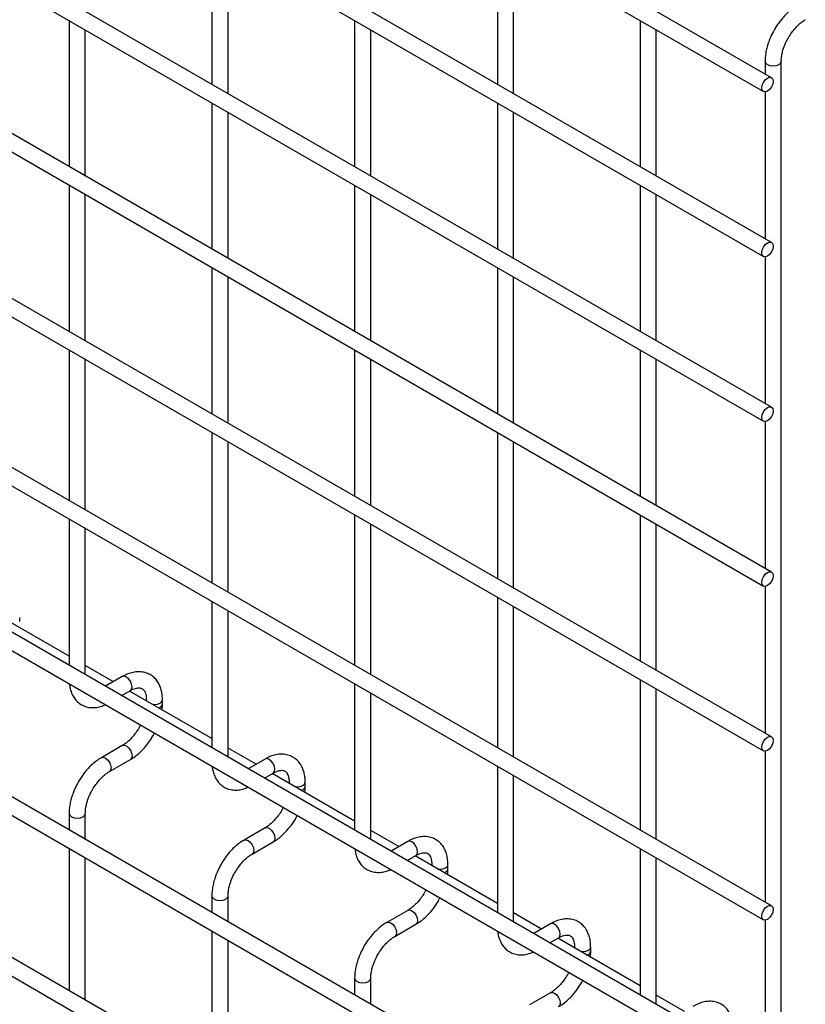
# Model space of a CAD drawing. Header units: inches. Extents: x 0.3 to 14.8, y 0.3 to 11.3.
# Tile 8 of 11: x 9.576 to 10.549, y 5.187 to 6.407. Entities that reach past the tile are written whole.
import ezdxf

# ---------------------------------------------------------------- set-up
doc = ezdxf.new("R2010")
doc.units = ezdxf.units.IN
doc.header["$MEASUREMENT"] = 0

msp = doc.modelspace()

# ---------------------------------------------------------------- linework, layer by layer
for p, q in [((10.5068, 6.3352), (8.5703, 7.4532)), ((8.5603, 7.4359), (10.4968, 6.3179)), ((10.5068, 6.1311), (8.5703, 7.2491)), ((8.5603, 7.2317), (10.4968, 6.1138)), ((10.5068, 5.9269), (8.5703, 7.0449)), ((8.5603, 7.0276), (10.4968, 5.9096)), ((10.5068, 5.7228), (8.5703, 6.8408)), ((8.5603, 6.8235), (10.4968, 5.7055)), ((10.5068, 5.5187), (8.5703, 6.6366)), ((8.5603, 6.6193), (10.4968, 5.5014)), ((9.8139, 6.508), (9.8139, 6.327)), ((10.1675, 6.508), (10.1675, 6.327)), ((9.8339, 6.3154), (9.8339, 6.4965)), ((10.1875, 6.3155), (10.1875, 6.4965)), ((10.5068, 5.3094), (8.5703, 6.4274)), ((8.5603, 6.4101), (10.4968, 5.2921)), ((9.6371, 6.4059), (9.6371, 6.2249)), ((9.9907, 6.406), (9.9907, 6.2249)), ((10.3442, 6.406), (10.3442, 6.225)), ((9.6571, 6.2133), (9.6571, 6.3944)), ((10.0107, 6.2134), (10.0107, 6.3944)), ((10.3642, 6.2134), (10.3642, 6.3945)), ((10.4989, 6.3553), (10.4989, 6.3398)), ((10.5189, 5.0923), (10.5189, 6.3553)), ((10.4989, 6.3174), (10.4989, 6.1357)), ((9.8139, 6.3039), (9.8139, 6.1228)), ((10.1675, 6.3039), (10.1675, 6.1229)), ((9.8339, 6.1113), (9.8339, 6.2923)), ((10.1875, 6.1113), (10.1875, 6.2924)), ((10.5068, 5.1053), (8.5703, 6.2233)), ((8.5603, 6.206), (10.4968, 5.088)), ((9.6371, 6.2018), (9.6371, 6.0208)), ((9.9907, 6.2018), (9.9907, 6.0208)), ((10.3442, 6.2019), (10.3442, 6.0208)), ((9.6571, 6.0092), (9.6571, 6.1903)), ((10.0107, 6.0092), (10.0107, 6.1903)), ((10.3642, 6.0093), (10.3642, 6.1903)), ((10.4989, 6.1133), (10.4989, 5.9315)), ((9.8139, 6.0997), (9.8139, 5.9187)), ((10.1675, 6.0998), (10.1675, 5.9187)), ((9.8339, 5.9072), (9.8339, 6.0882)), ((10.1875, 5.9072), (10.1875, 6.0882)), ((10.5068, 4.9012), (8.5703, 6.0191)), ((8.5603, 6.0018), (10.4968, 4.8838)), ((9.6371, 5.9977), (9.6371, 5.8115)), ((9.9907, 5.9977), (9.9907, 5.8167)), ((10.3442, 5.9977), (10.3442, 5.8167)), ((9.6571, 5.8), (9.6571, 5.9861)), ((10.0107, 5.8051), (10.0107, 5.9861)), ((10.3642, 5.8051), (10.3642, 5.9862)), ((10.4989, 5.9092), (10.4989, 5.7274)), ((9.8139, 5.8956), (9.8139, 5.7095)), ((10.1675, 5.8956), (10.1675, 5.7146)), ((9.8339, 5.6979), (9.8339, 5.8841)), ((10.1875, 5.7031), (10.1875, 5.8841)), ((8.5603, 5.8028), (10.4968, 4.6848)), ((9.9907, 5.7936), (9.9907, 5.6074)), ((10.3442, 5.7936), (10.3442, 5.6126)), ((9.6371, 5.7884), (9.6371, 5.6074)), ((10.0107, 5.5959), (10.0107, 5.782)), ((10.3642, 5.601), (10.3642, 5.782)), ((9.6571, 5.5958), (9.6571, 5.7769)), ((10.291, 4.8267), (8.7733, 5.7029)), ((10.4989, 5.705), (10.4989, 5.5233)), ((9.8139, 5.6864), (9.8139, 5.5053)), ((10.1675, 5.6915), (10.1675, 5.5054)), ((9.6371, 5.6185), (9.5351, 5.6774)), ((9.8339, 5.4938), (9.8339, 5.6748)), ((10.1875, 5.4938), (10.1875, 5.68)), ((9.5759, 5.6614), (9.5759, 5.6666)), ((9.6919, 5.5869), (9.6571, 5.607)), ((9.703, 5.5933), (9.6823, 5.5813)), ((10.3442, 5.5895), (10.3442, 5.4033)), ((9.7023, 5.5698), (9.713, 5.576)), ((9.8139, 5.5165), (9.7119, 5.5753)), ((9.9907, 5.5843), (9.9907, 5.4033)), ((10.3642, 5.3918), (10.3642, 5.5779)), ((9.7327, 5.5646), (9.7327, 5.5634)), ((9.7327, 5.5646), (9.733, 5.5632)), ((9.7527, 5.5594), (9.7527, 5.5646)), ((10.0107, 5.3917), (10.0107, 5.5728)), ((9.7255, 5.5333), (9.7239, 5.5302)), ((9.703, 5.508), (9.677, 5.4929)), ((9.8687, 5.4848), (9.8339, 5.5049)), ((10.4989, 5.5009), (10.4989, 5.314)), ((9.687, 5.4756), (9.713, 5.4906)), ((9.8798, 5.4912), (9.859, 5.4793)), ((10.1675, 5.4823), (10.1675, 5.3012)), ((9.8791, 5.4677), (9.8898, 5.4739)), ((9.9907, 5.4144), (9.8887, 5.4733)), ((10.1875, 5.2897), (10.1875, 5.4707)), ((9.9095, 5.4625), (9.9095, 5.4613)), ((9.9095, 5.4625), (9.9098, 5.4611)), ((9.9295, 5.4573), (9.9295, 5.4625)), ((9.9023, 5.4312), (9.9006, 5.4281)), ((9.6371, 5.4239), (9.6371, 5.4032)), ((9.6571, 5.3917), (9.6571, 5.4239)), ((9.8798, 5.4059), (9.8538, 5.3909)), ((10.0455, 5.3828), (10.0107, 5.4029)), ((9.6371, 5.3802), (9.6371, 5.2042)), ((9.8638, 5.3736), (9.8898, 5.3886)), ((10.0565, 5.3892), (10.0358, 5.3772)), ((10.3442, 5.3802), (10.3442, 5.1992)), ((9.6571, 5.1927), (9.6571, 5.3686)), ((10.0558, 5.3657), (10.0665, 5.3719)), ((10.1675, 5.3124), (10.0655, 5.3712)), ((10.3642, 5.1876), (10.3642, 5.3687)), ((10.0862, 5.3605), (10.0862, 5.3593)), ((10.0862, 5.3605), (10.0865, 5.3591)), ((10.1062, 5.3553), (10.1062, 5.3605)), ((9.8139, 5.3218), (9.8139, 5.3012)), ((9.8339, 5.2896), (9.8339, 5.3218)), ((10.079, 5.3292), (10.0774, 5.3261)), ((10.0565, 5.3038), (10.0306, 5.2888)), ((10.2222, 5.2807), (10.1875, 5.3008)), ((10.0406, 5.2715), (10.0665, 5.2865)), ((10.2333, 5.2871), (10.2126, 5.2752)), ((10.4989, 5.2917), (10.4989, 5.1099)), ((9.8139, 5.2781), (9.8139, 5.1022)), ((10.2326, 5.2636), (10.2433, 5.2698)), ((10.3442, 5.2103), (10.2422, 5.2692)), ((9.8339, 5.0906), (9.8339, 5.2666)), ((10.263, 5.2584), (10.263, 5.2572)), ((10.263, 5.2584), (10.2633, 5.257)), ((10.283, 5.2532), (10.283, 5.2584)), ((10.2558, 5.2271), (10.2542, 5.224)), ((9.9907, 5.2198), (9.9907, 5.1991)), ((10.0107, 5.1876), (10.0107, 5.2198)), ((10.2333, 5.2018), (10.2073, 5.1868)), ((10.399, 5.1787), (10.3642, 5.1988))]:
    msp.add_line(p, q)
at = {"flags": 128}
for points in [[(10.5189, 6.3554), (10.5189, 6.3553), (10.5182, 6.3531), (10.516, 6.3513), (10.5127, 6.35), (10.5089, 6.3496), (10.5051, 6.35), (10.5018, 6.3513), (10.4997, 6.3531), (10.4989, 6.3553), (10.4989, 6.3554)], [(10.5089, 6.3306), (10.5084, 6.3272), (10.5068, 6.3237), (10.5046, 6.3206), (10.5018, 6.3184), (10.4991, 6.3175), (10.4968, 6.3179), (10.4953, 6.3197), (10.4948, 6.3225), (10.4953, 6.3259), (10.4968, 6.3294), (10.4991, 6.3325), (10.5018, 6.3347), (10.5046, 6.3357), (10.5068, 6.3352), (10.5084, 6.3335), (10.5089, 6.3306)], [(10.5089, 6.1265), (10.5084, 6.1231), (10.5068, 6.1195), (10.5046, 6.1164), (10.5018, 6.1143), (10.4991, 6.1133), (10.4968, 6.1138), (10.4953, 6.1155), (10.4948, 6.1183), (10.4953, 6.1218), (10.4968, 6.1253), (10.4991, 6.1284), (10.5018, 6.1306), (10.5046, 6.1315), (10.5068, 6.1311), (10.5084, 6.1293), (10.5089, 6.1265)], [(10.5089, 5.9224), (10.5084, 5.9189), (10.5068, 5.9154), (10.5046, 5.9123), (10.5018, 5.9101), (10.4991, 5.9092), (10.4968, 5.9096), (10.4953, 5.9114), (10.4948, 5.9142), (10.4953, 5.9176), (10.4968, 5.9212), (10.4991, 5.9243), (10.5018, 5.9265), (10.5046, 5.9274), (10.5068, 5.9269), (10.5084, 5.9252), (10.5089, 5.9224)], [(10.5089, 5.7182), (10.5084, 5.7148), (10.5068, 5.7113), (10.5046, 5.7082), (10.5018, 5.706), (10.4991, 5.705), (10.4968, 5.7055), (10.4953, 5.7073), (10.4948, 5.7101), (10.4953, 5.7135), (10.4968, 5.717), (10.4991, 5.7201), (10.5018, 5.7223), (10.5046, 5.7233), (10.5068, 5.7228), (10.5084, 5.7211), (10.5089, 5.7182)], [(9.713, 5.576), (9.713, 5.576), (9.7145, 5.5777), (9.7151, 5.5805), (9.7145, 5.584), (9.713, 5.5875), (9.7107, 5.5906), (9.708, 5.5928), (9.7053, 5.5937), (9.703, 5.5933)], [(9.7402, 5.559), (9.7427, 5.5588), (9.7465, 5.5593), (9.7497, 5.5605), (9.7519, 5.5624), (9.7527, 5.5645)], [(10.5089, 5.5141), (10.5084, 5.5107), (10.5068, 5.5071), (10.5046, 5.504), (10.5018, 5.5019), (10.4991, 5.5009), (10.4968, 5.5014), (10.4953, 5.5031), (10.4948, 5.5059), (10.4953, 5.5094), (10.4968, 5.5129), (10.4991, 5.516), (10.5018, 5.5182), (10.5046, 5.5191), (10.5068, 5.5187), (10.5084, 5.5169), (10.5089, 5.5141)], [(9.703, 5.508), (9.7053, 5.5084), (9.708, 5.5075), (9.7107, 5.5053), (9.713, 5.5022), (9.7145, 5.4986), (9.7151, 5.4952), (9.7145, 5.4924), (9.713, 5.4907)], [(9.677, 5.4929), (9.677, 5.4929), (9.6793, 5.4934), (9.682, 5.4925), (9.6847, 5.4903), (9.687, 5.4872), (9.6885, 5.4836), (9.6891, 5.4802)], [(9.8898, 5.4739), (9.8898, 5.4739), (9.8913, 5.4757), (9.8918, 5.4785), (9.8913, 5.4819), (9.8898, 5.4855), (9.8875, 5.4885), (9.8848, 5.4907), (9.8821, 5.4917), (9.8798, 5.4912)], [(9.6891, 5.4802), (9.6885, 5.4774), (9.687, 5.4756), (9.687, 5.4756)], [(9.917, 5.4569), (9.9195, 5.4568), (9.9233, 5.4572), (9.9265, 5.4585), (9.9287, 5.4603), (9.9295, 5.4625)], [(9.6371, 5.4239), (9.6371, 5.4239), (9.6379, 5.4217), (9.6401, 5.4198)], [(9.6401, 5.4198), (9.6433, 5.4186), (9.6471, 5.4181), (9.651, 5.4186), (9.6542, 5.4198), (9.6564, 5.4217), (9.6571, 5.4239), (9.6571, 5.4239)], [(9.8798, 5.4059), (9.8821, 5.4063), (9.8848, 5.4054), (9.8875, 5.4032), (9.8898, 5.4001), (9.8913, 5.3966), (9.8918, 5.3932), (9.8913, 5.3903), (9.8898, 5.3886)], [(9.8537, 5.3909), (9.8538, 5.3909), (9.8561, 5.3913), (9.8588, 5.3904), (9.8615, 5.3882), (9.8638, 5.3851), (9.8653, 5.3816), (9.8658, 5.3782)], [(10.0665, 5.3719), (10.0665, 5.3719), (10.0681, 5.3736), (10.0686, 5.3764), (10.0681, 5.3799), (10.0665, 5.3834), (10.0642, 5.3865), (10.0615, 5.3887), (10.0588, 5.3896), (10.0565, 5.3892)], [(9.8658, 5.3782), (9.8653, 5.3753), (9.8638, 5.3736), (9.8637, 5.3736)], [(10.0938, 5.3549), (10.0962, 5.3547), (10.1001, 5.3551), (10.1033, 5.3564), (10.1055, 5.3583), (10.1062, 5.3604)], [(9.8139, 5.3219), (9.8139, 5.3218), (9.8147, 5.3196), (9.8168, 5.3178)], [(9.8168, 5.3178), (9.8201, 5.3165), (9.8239, 5.3161), (9.8277, 5.3165), (9.831, 5.3178), (9.8331, 5.3196), (9.8339, 5.3218), (9.8339, 5.3219)], [(10.5089, 5.3049), (10.5084, 5.3014), (10.5068, 5.2979), (10.5046, 5.2948), (10.5018, 5.2926), (10.4991, 5.2917), (10.4968, 5.2921), (10.4953, 5.2939), (10.4948, 5.2967), (10.4953, 5.3001), (10.4968, 5.3037), (10.4991, 5.3068), (10.5018, 5.3089), (10.5046, 5.3099), (10.5068, 5.3094), (10.5084, 5.3077), (10.5089, 5.3049)], [(10.0566, 5.3039), (10.0588, 5.3043), (10.0615, 5.3034), (10.0642, 5.3012), (10.0665, 5.2981), (10.0681, 5.2945), (10.0686, 5.2911), (10.0681, 5.2883), (10.0666, 5.2866)], [(10.0305, 5.2888), (10.0306, 5.2888), (10.0328, 5.2893), (10.0356, 5.2884), (10.0383, 5.2862), (10.0406, 5.2831), (10.0421, 5.2795), (10.0426, 5.2761)], [(10.2433, 5.2698), (10.2433, 5.2698), (10.2448, 5.2716), (10.2454, 5.2744), (10.2448, 5.2778), (10.2433, 5.2814), (10.241, 5.2844), (10.2383, 5.2866), (10.2356, 5.2876), (10.2333, 5.2871)], [(10.0426, 5.2761), (10.0421, 5.2733), (10.0406, 5.2715), (10.0405, 5.2715)], [(10.2706, 5.2528), (10.273, 5.2527), (10.2768, 5.2531), (10.2801, 5.2543), (10.2822, 5.2562), (10.283, 5.2584)], [(9.9907, 5.2198), (9.9907, 5.2198), (9.9914, 5.2176), (9.9936, 5.2157)], [(9.9936, 5.2157), (9.9969, 5.2145), (10.0007, 5.214), (10.0045, 5.2145), (10.0078, 5.2157), (10.0099, 5.2176), (10.0107, 5.2198), (10.0107, 5.2198)], [(10.2333, 5.2018), (10.2356, 5.2022), (10.2383, 5.2013), (10.241, 5.1991), (10.2433, 5.196), (10.2448, 5.1925), (10.2454, 5.1891), (10.2448, 5.1862), (10.2434, 5.1845)]]:
    msp.add_lwpolyline(points, dxfattribs=at)
for centre in [(9.7465, 5.5606), (9.9233, 5.4585), (10.1001, 5.3565), (10.2769, 5.2544)]:
    msp.add_arc(centre, 0.00626, 283.628, 348.6097)
for points, knots in [([(10.5388, 6.4243), (10.5379, 6.4238), (10.535, 6.4223), (10.5304, 6.4187), (10.5251, 6.414), (10.5208, 6.4093), (10.517, 6.4046), (10.5136, 6.3999), (10.5115, 6.3965), (10.5105, 6.3947)], [0, 0, 0, 0, 0.077866, 0.264825, 0.439015, 0.599, 0.720998, 0.859308, 1, 1, 1, 1]), ([(10.5278, 6.3847), (10.5292, 6.387), (10.5311, 6.3901), (10.5344, 6.3944), (10.5373, 6.3977), (10.5408, 6.4013), (10.5445, 6.4043), (10.5472, 6.4062), (10.5486, 6.4069), (10.5488, 6.407)], [0, 0, 0, 0, 0.2333375, 0.3282376, 0.4836415, 0.6417552, 0.8076147, 0.9763389, 1, 1, 1, 1]), ([(10.5105, 6.3947), (10.5089, 6.3919), (10.5068, 6.3879), (10.5042, 6.3818), (10.5023, 6.3765), (10.5006, 6.3703), (10.4995, 6.3639), (10.4989, 6.3589), (10.499, 6.3561), (10.499, 6.3554)], [0, 0, 0, 0, 0.221268, 0.311483, 0.460164, 0.612945, 0.775445, 0.943585, 1, 1, 1, 1]), ([(10.5189, 6.3554), (10.519, 6.3568), (10.5191, 6.3599), (10.52, 6.3651), (10.5213, 6.3701), (10.5229, 6.3747), (10.5249, 6.3795), (10.5267, 6.3828), (10.5278, 6.3847)], [0, 0, 0, 0, 0.1713768, 0.3543776, 0.5355423, 0.6686577, 0.8070178, 1, 1, 1, 1]), ([(9.7526, 5.5646), (9.7526, 5.566), (9.7526, 5.5697), (9.7517, 5.5753), (9.7499, 5.5812), (9.7472, 5.5866), (9.7435, 5.5913), (9.7388, 5.5952), (9.733, 5.5981), (9.7265, 5.5994), (9.7198, 5.5994), (9.7132, 5.5979), (9.7075, 5.5958), (9.7042, 5.5939), (9.703, 5.5932)], [0, 0, 0, 0, 0.055865, 0.138843, 0.222804, 0.307378, 0.392659, 0.479758, 0.571085, 0.670191, 0.761466, 0.854847, 0.948408, 1, 1, 1, 1]), ([(9.6375, 5.5841), (9.6377, 5.5824), (9.6382, 5.5787), (9.6399, 5.5732), (9.6426, 5.5678), (9.6463, 5.563), (9.651, 5.5591), (9.6567, 5.5562), (9.6632, 5.5548), (9.6699, 5.5549), (9.6761, 5.556), (9.6801, 5.5577), (9.6819, 5.5585)], [0, 0, 0, 0, 0.075647, 0.173758, 0.272589, 0.372235, 0.473958, 0.580532, 0.696076, 0.802651, 0.911721, 1, 1, 1, 1]), ([(9.713, 5.5759), (9.714, 5.5765), (9.7163, 5.5778), (9.7195, 5.5789), (9.7225, 5.5794), (9.725, 5.5793), (9.7271, 5.5787), (9.7287, 5.5777), (9.7303, 5.5758), (9.7316, 5.573), (9.7324, 5.5693), (9.7328, 5.5664), (9.7327, 5.5647), (9.7327, 5.5646)], [0, 0, 0, 0, 0.076773, 0.165115, 0.255001, 0.349054, 0.454297, 0.590828, 0.696678, 0.797649, 0.896959, 0.995305, 1, 1, 1, 1]), ([(9.7522, 5.5521), (9.7524, 5.5539), (9.7527, 5.5563), (9.7526, 5.5587), (9.7526, 5.5593)], [0, 0, 0, 0, 0.713841, 1, 1, 1, 1]), ([(9.7239, 5.5302), (9.7225, 5.5279), (9.7205, 5.5248), (9.7173, 5.5206), (9.7144, 5.5172), (9.7109, 5.5137), (9.7072, 5.5107), (9.7045, 5.5087), (9.7031, 5.5081), (9.703, 5.508)], [0, 0, 0, 0, 0.233892, 0.329016, 0.484774, 0.643228, 0.809419, 0.978457, 1, 1, 1, 1]), ([(9.713, 5.4908), (9.7139, 5.4913), (9.7169, 5.4929), (9.7215, 5.4965), (9.7268, 5.5012), (9.7311, 5.5058), (9.7348, 5.5105), (9.7381, 5.5152), (9.7409, 5.5195), (9.7423, 5.5223), (9.7428, 5.5233)], [0, 0, 0, 0, 0.0787835, 0.2517455, 0.4123689, 0.5587486, 0.6723167, 0.8021279, 0.9253191, 1, 1, 1, 1]), ([(9.677, 5.4928), (9.6762, 5.4924), (9.6733, 5.4908), (9.6686, 5.4873), (9.6634, 5.4825), (9.659, 5.4779), (9.6552, 5.4732), (9.6518, 5.4685), (9.6497, 5.465), (9.6487, 5.4633)], [0, 0, 0, 0, 0.077868, 0.264827, 0.439016, 0.599002, 0.720999, 0.859309, 1, 1, 1, 1]), ([(9.9294, 5.4625), (9.9294, 5.464), (9.9294, 5.4677), (9.9285, 5.4732), (9.9267, 5.4791), (9.924, 5.4845), (9.9203, 5.4893), (9.9155, 5.4932), (9.9097, 5.496), (9.9033, 5.4974), (9.8966, 5.4973), (9.8899, 5.4959), (9.8843, 5.4938), (9.881, 5.4918), (9.8798, 5.4911)], [0, 0, 0, 0, 0.055865, 0.138843, 0.222804, 0.307378, 0.392659, 0.479758, 0.571085, 0.670191, 0.761466, 0.854847, 0.948408, 1, 1, 1, 1]), ([(9.8143, 5.482), (9.8145, 5.4804), (9.8149, 5.4766), (9.8167, 5.4712), (9.8193, 5.4657), (9.823, 5.461), (9.8277, 5.457), (9.8335, 5.4541), (9.84, 5.4527), (9.8467, 5.4528), (9.8529, 5.454), (9.8569, 5.4557), (9.8587, 5.4564)], [0, 0, 0, 0, 0.075647, 0.173758, 0.272589, 0.372235, 0.473958, 0.580532, 0.696076, 0.802651, 0.911721, 1, 1, 1, 1]), ([(9.8897, 5.4739), (9.8908, 5.4745), (9.8931, 5.4757), (9.8963, 5.4768), (9.8993, 5.4773), (9.9018, 5.4773), (9.9038, 5.4767), (9.9055, 5.4756), (9.907, 5.4737), (9.9083, 5.471), (9.9092, 5.4673), (9.9096, 5.4644), (9.9094, 5.4626), (9.9094, 5.4625)], [0, 0, 0, 0, 0.076773, 0.165115, 0.255001, 0.349054, 0.454297, 0.590828, 0.696678, 0.797649, 0.896959, 0.995305, 1, 1, 1, 1]), ([(9.666, 5.4533), (9.6674, 5.4555), (9.6693, 5.4587), (9.6726, 5.4629), (9.6755, 5.4663), (9.679, 5.4698), (9.6827, 5.4729), (9.6855, 5.4748), (9.6868, 5.4755), (9.687, 5.4756)], [0, 0, 0, 0, 0.23328, 0.328157, 0.483522, 0.641597, 0.807416, 0.976098, 1, 1, 1, 1]), ([(9.6487, 5.4633), (9.6471, 5.4604), (9.645, 5.4564), (9.6424, 5.4503), (9.6405, 5.4451), (9.6388, 5.4389), (9.6377, 5.4325), (9.6371, 5.4274), (9.6372, 5.4246), (9.6372, 5.4239)], [0, 0, 0, 0, 0.221259, 0.311471, 0.460146, 0.612921, 0.775414, 0.943548, 1, 1, 1, 1]), ([(9.6572, 5.4239), (9.6572, 5.4254), (9.6573, 5.4285), (9.6582, 5.4336), (9.6595, 5.4387), (9.6611, 5.4433), (9.6632, 5.448), (9.665, 5.4513), (9.666, 5.4533)], [0, 0, 0, 0, 0.1714581, 0.354441, 0.5355878, 0.6686902, 0.8070367, 1, 1, 1, 1]), ([(9.929, 5.45), (9.9292, 5.4518), (9.9295, 5.4543), (9.9294, 5.4566), (9.9294, 5.4573)], [0, 0, 0, 0, 0.713841, 1, 1, 1, 1]), ([(9.9006, 5.4281), (9.8993, 5.4259), (9.8973, 5.4227), (9.8941, 5.4185), (9.8912, 5.4152), (9.8876, 5.4116), (9.884, 5.4086), (9.8813, 5.4067), (9.8799, 5.406), (9.8798, 5.4059)], [0, 0, 0, 0, 0.233892, 0.329016, 0.484774, 0.643228, 0.809419, 0.978457, 1, 1, 1, 1]), ([(9.8897, 5.3887), (9.8907, 5.3892), (9.8936, 5.3908), (9.8983, 5.3944), (9.9035, 5.3991), (9.9078, 5.4038), (9.9116, 5.4084), (9.9149, 5.4131), (9.9177, 5.4174), (9.919, 5.4202), (9.9195, 5.4213)], [0, 0, 0, 0, 0.0787835, 0.2517455, 0.4123689, 0.5587486, 0.6723167, 0.8021279, 0.9253191, 1, 1, 1, 1]), ([(9.8538, 5.3908), (9.8529, 5.3903), (9.85, 5.3888), (9.8454, 5.3852), (9.8401, 5.3805), (9.8358, 5.3758), (9.832, 5.3711), (9.8286, 5.3664), (9.8265, 5.363), (9.8255, 5.3612)], [0, 0, 0, 0, 0.077868, 0.264827, 0.439016, 0.599002, 0.720999, 0.859309, 1, 1, 1, 1]), ([(10.1062, 5.3605), (10.1061, 5.3619), (10.1061, 5.3656), (10.1052, 5.3712), (10.1035, 5.3771), (10.1007, 5.3825), (10.097, 5.3872), (10.0923, 5.3911), (10.0865, 5.394), (10.0801, 5.3953), (10.0733, 5.3953), (10.0667, 5.3938), (10.0611, 5.3917), (10.0577, 5.3898), (10.0566, 5.3891)], [0, 0, 0, 0, 0.055865, 0.138843, 0.222804, 0.307378, 0.392659, 0.479758, 0.571085, 0.670191, 0.761466, 0.854847, 0.948408, 1, 1, 1, 1]), ([(9.9911, 5.38), (9.9913, 5.3783), (9.9917, 5.3746), (9.9934, 5.3691), (9.9961, 5.3637), (9.9998, 5.3589), (10.0045, 5.355), (10.0103, 5.3521), (10.0167, 5.3507), (10.0235, 5.3508), (10.0297, 5.3519), (10.0337, 5.3536), (10.0354, 5.3543)], [0, 0, 0, 0, 0.075647, 0.173758, 0.272589, 0.372235, 0.473958, 0.580532, 0.696076, 0.802651, 0.911721, 1, 1, 1, 1]), ([(9.8428, 5.3512), (9.8442, 5.3535), (9.8461, 5.3566), (9.8494, 5.3609), (9.8523, 5.3642), (9.8558, 5.3678), (9.8595, 5.3708), (9.8622, 5.3727), (9.8636, 5.3735), (9.8638, 5.3735)], [0, 0, 0, 0, 0.23328, 0.328157, 0.483522, 0.641597, 0.807416, 0.976098, 1, 1, 1, 1]), ([(10.0665, 5.3718), (10.0676, 5.3724), (10.0699, 5.3737), (10.0731, 5.3748), (10.0761, 5.3753), (10.0785, 5.3752), (10.0806, 5.3746), (10.0822, 5.3736), (10.0838, 5.3717), (10.0851, 5.3689), (10.0859, 5.3652), (10.0863, 5.3623), (10.0862, 5.3606), (10.0862, 5.3605)], [0, 0, 0, 0, 0.076773, 0.165115, 0.255001, 0.349054, 0.454297, 0.590828, 0.696678, 0.797649, 0.896959, 0.995305, 1, 1, 1, 1]), ([(9.8255, 5.3612), (9.8239, 5.3584), (9.8218, 5.3544), (9.8192, 5.3483), (9.8173, 5.343), (9.8156, 5.3368), (9.8144, 5.3304), (9.8139, 5.3254), (9.814, 5.3226), (9.814, 5.3219)], [0, 0, 0, 0, 0.221259, 0.311471, 0.460146, 0.612921, 0.775414, 0.943548, 1, 1, 1, 1]), ([(10.1057, 5.348), (10.106, 5.3498), (10.1063, 5.3522), (10.1062, 5.3546), (10.1062, 5.3552)], [0, 0, 0, 0, 0.713841, 1, 1, 1, 1]), ([(9.8339, 5.3219), (9.834, 5.3233), (9.8341, 5.3264), (9.8349, 5.3316), (9.8363, 5.3366), (9.8379, 5.3412), (9.8399, 5.346), (9.8417, 5.3493), (9.8428, 5.3512)], [0, 0, 0, 0, 0.1714581, 0.354441, 0.5355878, 0.6686902, 0.8070367, 1, 1, 1, 1]), ([(10.0774, 5.3261), (10.076, 5.3238), (10.0741, 5.3207), (10.0708, 5.3165), (10.068, 5.3131), (10.0644, 5.3096), (10.0607, 5.3066), (10.058, 5.3046), (10.0567, 5.304), (10.0565, 5.3039)], [0, 0, 0, 0, 0.233892, 0.329016, 0.484774, 0.643228, 0.809419, 0.978457, 1, 1, 1, 1]), ([(10.0665, 5.2867), (10.0674, 5.2872), (10.0704, 5.2888), (10.0751, 5.2924), (10.0803, 5.2971), (10.0846, 5.3017), (10.0884, 5.3064), (10.0917, 5.3111), (10.0944, 5.3154), (10.0958, 5.3182), (10.0963, 5.3192)], [0, 0, 0, 0, 0.0787835, 0.2517455, 0.4123689, 0.5587486, 0.6723167, 0.8021279, 0.9253191, 1, 1, 1, 1]), ([(10.2829, 5.2584), (10.2829, 5.2599), (10.2829, 5.2636), (10.282, 5.2691), (10.2802, 5.275), (10.2775, 5.2804), (10.2738, 5.2852), (10.2691, 5.2891), (10.2633, 5.2919), (10.2568, 5.2933), (10.2501, 5.2932), (10.2435, 5.2918), (10.2378, 5.2897), (10.2345, 5.2877), (10.2333, 5.287)], [0, 0, 0, 0, 0.055865, 0.138843, 0.222804, 0.307378, 0.392659, 0.479758, 0.571085, 0.670191, 0.761466, 0.854847, 0.948408, 1, 1, 1, 1]), ([(10.0306, 5.2887), (10.0297, 5.2883), (10.0268, 5.2867), (10.0222, 5.2832), (10.0169, 5.2784), (10.0125, 5.2738), (10.0088, 5.2691), (10.0054, 5.2644), (10.0033, 5.2609), (10.0022, 5.2592)], [0, 0, 0, 0, 0.077868, 0.264827, 0.439016, 0.599002, 0.720999, 0.859309, 1, 1, 1, 1]), ([(10.0196, 5.2492), (10.0209, 5.2514), (10.0229, 5.2546), (10.0262, 5.2588), (10.029, 5.2622), (10.0326, 5.2657), (10.0363, 5.2687), (10.039, 5.2707), (10.0404, 5.2714), (10.0405, 5.2715)], [0, 0, 0, 0, 0.23328, 0.328157, 0.483522, 0.641597, 0.807416, 0.976098, 1, 1, 1, 1]), ([(10.1678, 5.2779), (10.168, 5.2763), (10.1685, 5.2725), (10.1702, 5.2671), (10.1729, 5.2616), (10.1766, 5.2569), (10.1813, 5.2529), (10.1871, 5.25), (10.1935, 5.2486), (10.2002, 5.2487), (10.2065, 5.2499), (10.2104, 5.2516), (10.2122, 5.2523)], [0, 0, 0, 0, 0.075647, 0.173758, 0.272589, 0.372235, 0.473958, 0.580532, 0.696076, 0.802651, 0.911721, 1, 1, 1, 1]), ([(10.2433, 5.2698), (10.2444, 5.2704), (10.2467, 5.2716), (10.2499, 5.2727), (10.2528, 5.2732), (10.2553, 5.2732), (10.2574, 5.2726), (10.259, 5.2715), (10.2606, 5.2696), (10.2619, 5.2669), (10.2627, 5.2632), (10.2631, 5.2603), (10.263, 5.2585), (10.263, 5.2584)], [0, 0, 0, 0, 0.076773, 0.165115, 0.255001, 0.349054, 0.454297, 0.590828, 0.696678, 0.797649, 0.896959, 0.995305, 1, 1, 1, 1]), ([(10.0022, 5.2592), (10.0007, 5.2563), (9.9985, 5.2523), (9.996, 5.2462), (9.9941, 5.241), (9.9924, 5.2348), (9.9912, 5.2284), (9.9907, 5.2233), (9.9907, 5.2205), (9.9908, 5.2198)], [0, 0, 0, 0, 0.221259, 0.311471, 0.460146, 0.612921, 0.775414, 0.943548, 1, 1, 1, 1]), ([(10.0107, 5.2198), (10.0107, 5.2213), (10.0108, 5.2243), (10.0117, 5.2295), (10.0131, 5.2346), (10.0147, 5.2392), (10.0167, 5.2439), (10.0185, 5.2472), (10.0196, 5.2492)], [0, 0, 0, 0, 0.1714581, 0.354441, 0.5355878, 0.6686902, 0.8070367, 1, 1, 1, 1]), ([(10.2825, 5.2459), (10.2827, 5.2477), (10.283, 5.2502), (10.283, 5.2525), (10.2829, 5.2532)], [0, 0, 0, 0, 0.713841, 1, 1, 1, 1]), ([(10.2542, 5.224), (10.2528, 5.2218), (10.2509, 5.2186), (10.2476, 5.2144), (10.2447, 5.2111), (10.2412, 5.2075), (10.2375, 5.2045), (10.2348, 5.2026), (10.2335, 5.2019), (10.2333, 5.2018)], [0, 0, 0, 0, 0.233892, 0.329016, 0.484774, 0.643228, 0.809419, 0.978457, 1, 1, 1, 1]), ([(10.2433, 5.1846), (10.2442, 5.1851), (10.2472, 5.1867), (10.2519, 5.1903), (10.2571, 5.195), (10.2614, 5.1997), (10.2652, 5.2043), (10.2684, 5.209), (10.2712, 5.2133), (10.2726, 5.2161), (10.2731, 5.2171)], [0, 0, 0, 0, 0.078783, 0.251746, 0.412369, 0.558749, 0.672317, 0.802128, 0.925319, 1, 1, 1, 1]), ([(10.4597, 5.1563), (10.4597, 5.1578), (10.4597, 5.1615), (10.4588, 5.1671), (10.457, 5.173), (10.4543, 5.1784), (10.4506, 5.1831), (10.4459, 5.187), (10.4401, 5.1899), (10.4336, 5.1912), (10.4269, 5.1912), (10.4203, 5.1897), (10.4146, 5.1876), (10.4113, 5.1857), (10.4101, 5.1849)], [0, 0, 0, 0, 0.055865, 0.138843, 0.222804, 0.307378, 0.392659, 0.479758, 0.571085, 0.670191, 0.761466, 0.854847, 0.948408, 1, 1, 1, 1])]:
    msp.add_open_spline(points, degree=3, knots=knots)

doc.saveas('drawing.dxf')
